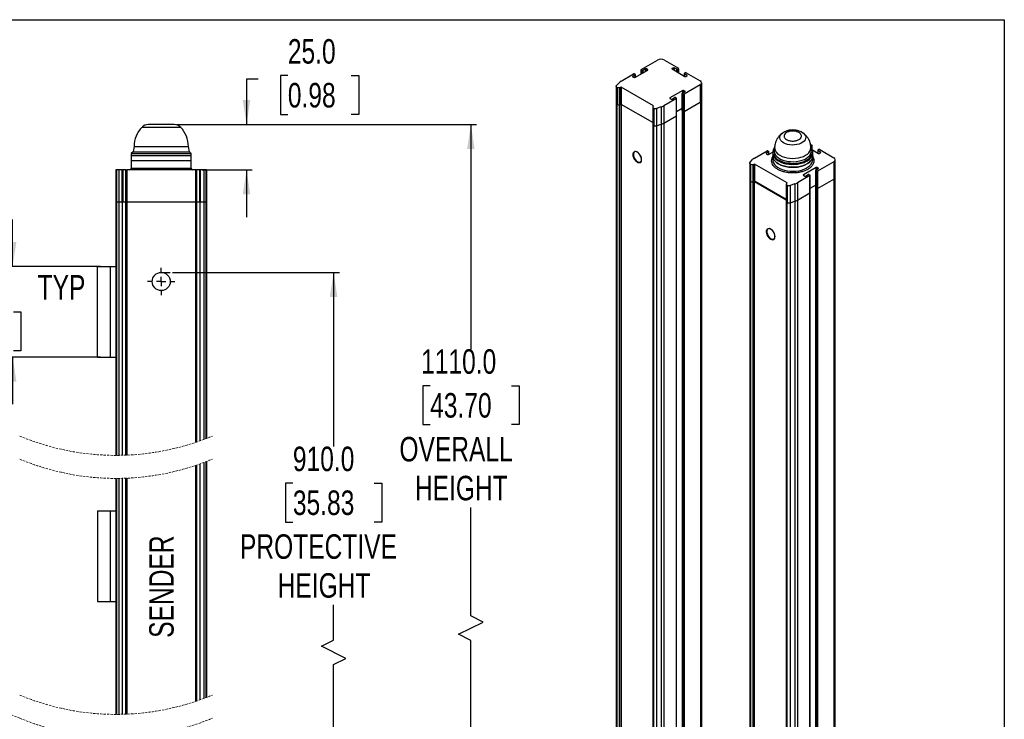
# Model space of a CAD drawing. Header units: millimetres. Extents: x 0 to 1118, y 0 to 864.
# Tile 4 of 4: x 575 to 1118, y 478 to 864. Entities that reach past the tile are written whole.
import ezdxf

# ---------------------------------------------------------------- set-up
doc = ezdxf.new("R2010")
doc.units = ezdxf.units.MM
doc.linetypes.add('CENTERX2', pattern=[20.32, 12.7, -2.54, 2.54, -2.54])
doc.linetypes.add('HIDDEN', pattern=[1.905, 1.27, -0.635])
doc.layers.add('CENTER', color=40, linetype='CENTERX2')
doc.layers.add('DIMENSIONS', color=140, linetype='Continuous', lineweight=25)
doc.layers.add('TEXT', color=140, linetype='Continuous', lineweight=25)
doc.styles.add('SLDTEXTSTYLE0', font='TXT', dxfattribs={"width": 0.75})
doc.dimstyles.new('SLDDIMSTYLE0', dxfattribs={"dimtxt": 13.5, "dimasz": 13.5, "dimexe": 0, "dimexo": 0.0625, "dimgap": 3.375, "dimtad": 0, "dimtih": 1, "dimtoh": 1, "dimdec": 1, "dimrnd": 1e-09, "dimzin": 4, "dimdsep": 46, "dimtxsty": 'SLDTEXTSTYLE0', "dimsah": 1, "dimcen": 0.09, "dimadec": 0, "dimazin": 1, "dimtfac": 1, "dimtdec": 1, "dimtofl": 0, "dimtmove": 0, "dimatfit": 3, "dimfxl": 0, "dimfrac": 2, "dimtolj": 1, "dimtzin": 12, "dimarcsym": 0})
doc.dimstyles.new('SLDDIMSTYLE1', dxfattribs={"dimtxt": 13.5, "dimasz": 13.5, "dimexe": 0, "dimexo": 0.0625, "dimgap": 3.375, "dimtad": 0, "dimtih": 1, "dimtoh": 1, "dimdec": 1, "dimrnd": 1e-09, "dimzin": 4, "dimdsep": 46, "dimtxsty": 'SLDTEXTSTYLE0', "dimsah": 1, "dimcen": 0.09, "dimadec": 0, "dimazin": 1, "dimtfac": 1, "dimtdec": 1, "dimtmove": 0, "dimatfit": 0, "dimfxl": 0, "dimfrac": 2, "dimtolj": 1, "dimtzin": 12, "dimarcsym": 0})

# ---------------------------------------------------------------- blocks, each defined once
blk = doc.blocks.new('SW_BROKEN_VIEW_0')
at = {"color": 0}
for p, q in [((0, 279.18), (5, 279.18)), ((0, 0), (5.51, 0))]:
    blk.add_line(p, q, dxfattribs=at)
blk = doc.blocks.new('_D')
at = {"layer": 'DIMENSIONS'}
for p, q in [((659.19, 724.25), (751.1, 724.25)), ((747.92, 724.25), (747.92, 628.28)), ((725.48, 608.08), (721.37, 608.08)), ((721.37, 608.08), (721.37, 586.65)), ((770.37, 608.08), (774.48, 608.08)), ((774.48, 608.08), (774.48, 586.65)), ((721.37, 586.65), (725.48, 586.65)), ((774.48, 586.65), (770.37, 586.65)), ((747.92, 521.61), (747.92, 541.04)), ((741.17, 518.24), (747.92, 521.61)), ((754.67, 511.49), (741.17, 518.24)), ((747.92, 508.11), (754.67, 511.49)), ((747.92, 445.07), (747.92, 508.11)), ((659.7, 445.07), (751.1, 445.07))]:
    blk.add_line(p, q, dxfattribs=at)
for points in [[(747.92, 724.25), (745.85, 710.75), (750, 710.75)], [(747.92, 445.07), (750, 458.57), (745.85, 458.57)]]:
    blk.add_solid(points, dxfattribs=at)
at = {"layer": 'DIMENSIONS', "char_height": 13.5, "attachment_point": 1, "style": 'SLDTEXTSTYLE0'}
for s, insert in [('910.0', (725.48, 628.22)), ('35.83', (725.48, 604.05)), ('PROTECTIVE', (696.32, 579.88)), ('HEIGHT', (717.08, 558.44))]:
    blk.add_mtext(s, dxfattribs=dict(at, insert=insert))
blk = doc.blocks.new('_D_1')
at = {"layer": 'DIMENSIONS'}
for p, q in [((706.27, 830.75), (699.92, 830.75)), ((699.92, 830.75), (699.92, 805.75)), ((722.71, 832.74), (718.6, 832.74)), ((718.6, 832.74), (718.6, 811.31)), ((757.63, 832.74), (761.74, 832.74)), ((761.74, 832.74), (761.74, 811.31)), ((718.6, 811.31), (722.71, 811.31)), ((761.74, 811.31), (757.63, 811.31)), ((661.33, 805.75), (703.1, 805.75)), ((675.43, 780.75), (703.1, 780.75)), ((699.92, 780.75), (699.92, 754.79))]:
    blk.add_line(p, q, dxfattribs=at)
for points in [[(699.92, 805.75), (702, 819.25), (697.85, 819.25)], [(699.92, 780.75), (697.85, 767.25), (702, 767.25)]]:
    blk.add_solid(points, dxfattribs=at)
at = {"layer": 'DIMENSIONS', "char_height": 13.5, "attachment_point": 1, "style": 'SLDTEXTSTYLE0'}
for s, insert in [('25.0', (722.71, 852.88)), ('0.98', (722.71, 828.71))]:
    blk.add_mtext(s, dxfattribs=dict(at, insert=insert))
blk = doc.blocks.new('_D_3')
at = {"layer": 'DIMENSIONS'}
for p, q in [((661.33, 805.75), (826.76, 805.75)), ((823.59, 805.75), (823.59, 681.97)), ((801.14, 661.77), (797.03, 661.77)), ((797.03, 661.77), (797.03, 640.34)), ((846.03, 661.77), (850.14, 661.77)), ((850.14, 661.77), (850.14, 640.34)), ((797.03, 640.34), (801.14, 640.34)), ((850.14, 640.34), (846.03, 640.34)), ((823.59, 534.89), (823.59, 594.73)), ((830.34, 531.51), (823.59, 534.89)), ((816.84, 524.76), (830.34, 531.51)), ((823.59, 521.39), (816.84, 524.76)), ((823.59, 326.57), (823.59, 521.39)), ((650.19, 326.57), (826.76, 326.57))]:
    blk.add_line(p, q, dxfattribs=at)
for points in [[(823.59, 805.75), (821.51, 792.25), (825.66, 792.25)], [(823.59, 326.57), (825.66, 340.07), (821.51, 340.07)]]:
    blk.add_solid(points, dxfattribs=at)
at = {"layer": 'DIMENSIONS', "char_height": 13.5, "attachment_point": 1, "style": 'SLDTEXTSTYLE0'}
for s, insert in [('1110.0', (796.16, 681.91)), ('43.70', (801.14, 657.74)), ('OVERALL', (784.19, 633.57)), ('HEIGHT', (792.74, 612.13))]:
    blk.add_mtext(s, dxfattribs=dict(at, insert=insert))
blk = doc.blocks.new('_D_10')
at = {"layer": 'DIMENSIONS'}
for p, q in [((571.01, 727.57), (571.01, 753.53)), ((619.46, 727.57), (567.84, 727.57)), ((536.58, 702.46), (532.46, 702.46)), ((532.46, 702.46), (532.46, 681.03)), ((571.49, 702.46), (575.6, 702.46)), ((575.6, 702.46), (575.6, 681.03)), ((532.46, 681.03), (536.58, 681.03)), ((575.6, 681.03), (571.49, 681.03)), ((619.46, 677.57), (567.84, 677.57)), ((571.01, 677.57), (571.01, 651.6))]:
    blk.add_line(p, q, dxfattribs=at)
for points in [[(571.01, 727.57), (573.09, 741.07), (568.94, 741.07)], [(571.01, 677.57), (568.94, 664.07), (573.09, 664.07)]]:
    blk.add_solid(points, dxfattribs=at)
at = {"layer": 'DIMENSIONS', "char_height": 13.5, "attachment_point": 1, "style": 'SLDTEXTSTYLE0'}
for s, insert in [('50.0', (536.58, 722.61)), ('TYP', (584.78, 722.81)), ('1.97', (536.58, 698.43))]:
    blk.add_mtext(s, dxfattribs=dict(at, insert=insert))
blk = doc.blocks.new('SW_CENTERMARKSYMBOL_2')
at = {"layer": 'CENTER', "color": 0}
for p, q in [((0, 5.08), (0, 7.54)), ((-5.08, 0), (-7.54, 0)), ((0, 0), (-2.54, 0)), ((0, 0), (0, 2.54)), ((0, 0), (0, -2.54)), ((0, 0), (2.54, 0)), ((5.08, 0), (7.54, 0)), ((0, -5.08), (0, -7.54))]:
    blk.add_line(p, q, dxfattribs=at)

msp = doc.modelspace()

# ---------------------------------------------------------------- linework, layer by layer
at = {"color": 7, "linetype": 'Continuous'}
for p, q in [((-0.00051, 863.60028), (1117.59949, 863.60028)), ((1117.59949, 863.60028), (1117.59949, 0.00028))]:
    msp.add_line(p, q, dxfattribs=at)
for p, q in [((917.50523, 836.15005), (926.46192, 841.32064)), ((930.23316, 841.32064), (938.01133, 836.8304)), ((917.4076, 836.01398), (917.4076, 833.64447)), ((917.97663, 835.60578), (917.50523, 835.87792)), ((917.50523, 833.70083), (917.50523, 835.87792)), ((919.86225, 836.42219), (918.44804, 835.60578)), ((919.86225, 835.06151), (919.86225, 836.42219)), ((921.04076, 836.01398), (920.33365, 836.42219)), ((920.33365, 836.42219), (920.33365, 835.33364)), ((921.04076, 835.74185), (921.04076, 836.01398)), ((935.1829, 837.10253), (934.4758, 836.69433)), ((934.4758, 836.69433), (934.4758, 836.42219)), ((934.4758, 836.42219), (941.54686, 832.34015)), ((935.1829, 836.01399), (935.1829, 837.10253)), ((937.06852, 836.28612), (935.65431, 837.10253)), ((935.65431, 837.10253), (935.65431, 835.74185)), ((937.06852, 834.92544), (937.06852, 836.28612)), ((938.01133, 836.55826), (937.53993, 836.28612)), ((937.53993, 834.65331), (937.53993, 836.28612)), ((938.01133, 836.55826), (938.01133, 834.38117)), ((938.10896, 834.32481), (938.10896, 836.69433)), ((906.38034, 829.72779), (913.26259, 833.70083)), ((914.20539, 833.15656), (912.79118, 832.34015)), ((912.79118, 832.34015), (912.79118, 832.06801)), ((912.79118, 832.06801), (913.49829, 831.65981)), ((913.73399, 833.70083), (914.20539, 833.42869)), ((913.96969, 831.65981), (921.04076, 835.74185)), ((914.20539, 831.79588), (914.20539, 833.15656)), ((914.30303, 831.85224), (914.30303, 833.29262)), ((917.97663, 835.60578), (917.97663, 833.97296)), ((918.44804, 835.60578), (918.44804, 834.2451)), ((941.21353, 833.97297), (941.21353, 832.53258)), ((941.78257, 834.38117), (941.31116, 834.10904)), ((942.72538, 833.02049), (941.31116, 833.8369)), ((941.31116, 833.8369), (941.31116, 832.47622)), ((942.01827, 832.34015), (942.72538, 832.74836)), ((942.25397, 834.38117), (950.03215, 829.89093)), ((942.72538, 832.74836), (942.72538, 833.02049)), ((903.68373, 827.03115), (903.68373, 817.50484)), ((903.85152, 827.40496), (905.26667, 828.87547)), ((904.07425, 826.48688), (904.19508, 826.41713)), ((904.07425, 816.96057), (904.07425, 826.48688)), ((904.19508, 826.41713), (904.19508, 816.89082)), ((905.55952, 826.23118), (906.11733, 826.33852)), ((905.55952, 816.70488), (905.55952, 826.23118)), ((906.11733, 816.81221), (906.11733, 826.33852)), ((906.24762, 826.38501), (906.35698, 826.44814)), ((906.24762, 826.38501), (906.24762, 816.8587)), ((924.26943, 816.1075), (906.35698, 826.44814)), ((906.35698, 826.44814), (906.35698, 816.92183)), ((950.03215, 827.71384), (941.07545, 822.54325)), ((950.03215, 827.71384), (950.03215, 818.18753)), ((950.81319, 819.27607), (950.81319, 828.80238)), ((936.83281, 820.09403), (929.95056, 816.12099)), ((940.36835, 824.58427), (933.29728, 820.50223)), ((933.29728, 820.50223), (933.29728, 820.23009)), ((933.29728, 820.23009), (934.00438, 819.82189)), ((934.47579, 819.82189), (935.89, 820.6383)), ((936.36141, 820.6383), (936.83281, 820.36616)), ((936.83281, 810.56772), (936.83281, 820.09403)), ((936.93044, 810.70378), (936.93044, 820.23009)), ((940.03501, 822.95145), (940.03501, 813.42514)), ((940.13264, 823.08752), (941.54686, 823.90393)), ((940.60405, 822.54325), (940.13264, 822.81539)), ((940.13264, 813.28908), (940.13264, 822.81539)), ((940.36835, 823.22359), (940.36835, 824.58427)), ((940.60405, 822.54325), (940.60405, 813.01694)), ((941.54686, 824.17607), (940.83975, 824.58427)), ((940.83975, 824.58427), (940.83975, 823.49573)), ((941.07545, 822.54325), (941.07545, 813.01694)), ((941.54686, 823.90393), (941.54686, 824.17607)), ((903.71742, 817.33291), (903.71742, 252.2214)), ((904.07425, 816.96057), (904.19508, 816.89082)), ((904.10794, 816.94112), (904.10794, 441.38678)), ((905.55952, 816.70488), (906.11733, 816.81221)), ((905.59321, 441.13108), (905.59321, 816.71136)), ((906.15102, 816.81989), (906.15102, 251.52877)), ((906.24762, 816.8587), (906.35698, 816.92183)), ((906.34353, 816.91406), (906.34353, 441.32082)), ((923.82519, 806.83765), (906.35698, 816.92183)), ((923.82519, 815.40374), (923.82519, 805.87743)), ((924.07954, 815.96916), (923.89361, 815.64714)), ((924.26943, 816.1075), (924.16007, 816.04437)), ((924.21571, 814.85947), (924.33654, 814.78971)), ((924.21571, 805.33316), (924.21571, 814.85947)), ((924.33654, 814.78971), (924.33654, 805.2634)), ((928.47414, 815.47808), (925.92687, 814.66113)), ((925.92687, 814.66113), (925.92687, 805.13482)), ((928.47414, 815.47808), (928.47414, 805.95177)), ((929.95056, 816.12099), (929.95056, 806.59468)), ((936.93044, 813.0733), (940.03501, 814.86553)), ((941.07545, 813.01694), (950.03215, 818.18753)), ((950.06583, 818.20733), (950.06583, 252.90409)), ((950.84688, 253.99263), (950.84688, 819.31105)), ((929.95056, 806.59468), (936.83281, 810.56772)), ((936.8665, 245.28427), (936.8665, 810.59045)), ((936.96413, 245.42034), (936.96413, 810.73876)), ((940.0687, 813.34084), (940.0687, 248.1417)), ((940.13264, 813.28908), (940.60405, 813.01694)), ((940.16633, 248.00563), (940.16633, 813.26963)), ((940.63774, 812.99994), (940.63774, 247.7335)), ((941.10914, 813.03639), (941.10914, 247.7335)), ((663.63462, 804.25019), (642.21033, 804.25019)), ((660.06391, 805.7502), (645.78105, 805.7502)), ((923.85887, 805.7055), (923.85887, 240.59399)), ((924.21571, 805.33316), (924.33654, 805.2634)), ((924.2494, 805.31371), (924.2494, 429.75936)), ((925.92687, 805.13482), (928.47414, 805.95177)), ((925.96056, 805.14563), (925.96056, 429.56103)), ((928.50783, 805.96265), (928.50783, 240.66833)), ((929.98425, 806.61413), (929.98425, 241.31124)), ((637.92248, 793.75017), (637.42248, 790.75015)), ((637.92248, 793.75017), (652.92247, 793.75017)), ((652.92247, 793.75017), (667.92247, 793.75017)), ((668.42247, 790.75015), (667.92247, 793.75017)), ((991.02362, 793.40754), (990.72934, 791.97584)), ((990.99609, 793.58668), (990.99609, 793.38085)), ((1010.78399, 794.87406), (1011.59983, 794.40309)), ((1011.25203, 791.97584), (1010.98229, 793.28816)), ((1011.59983, 794.13095), (1011.12842, 793.85882)), ((1011.12842, 793.19315), (1011.12842, 793.85882)), ((1011.59983, 794.13095), (1011.59983, 792.4063)), ((1011.69746, 792.18501), (1011.69746, 794.26702)), ((637.42248, 790.75015), (636.42248, 789.75017)), ((636.42248, 789.75017), (636.42248, 788.75018)), ((636.42248, 789.75017), (669.42248, 789.75017)), ((636.42248, 788.75018), (636.42248, 785.75016)), ((636.42248, 788.75018), (669.42248, 788.75018)), ((636.42248, 788.75018), (652.92247, 788.75018)), ((637.42248, 790.75015), (668.42247, 790.75015)), ((652.92247, 788.75018), (669.42248, 788.75018)), ((669.42248, 789.75017), (668.42247, 790.75015)), ((669.42248, 788.75018), (669.42248, 789.75017)), ((669.42248, 785.75016), (669.42248, 788.75018)), ((979.96884, 787.30048), (986.85108, 791.27352)), ((987.79389, 790.72925), (986.37968, 789.91284)), ((986.37968, 789.91284), (986.37968, 789.6407)), ((986.37968, 789.6407), (987.08679, 789.2325)), ((987.32249, 791.27352), (987.79389, 791.00138)), ((987.55819, 789.2325), (989.99068, 790.63675)), ((987.79389, 789.36857), (987.79389, 790.72925)), ((987.89152, 789.42493), (987.89152, 790.86532)), ((989.99068, 790.72858), (989.99068, 790.18422)), ((989.99068, 790.18422), (989.99068, 788.55114)), ((989.99068, 788.55114), (989.99068, 786.3737)), ((1011.826, 791.8233), (1015.13536, 789.91284)), ((1011.99068, 790.18422), (1011.99068, 790.72858)), ((1011.99068, 788.55114), (1011.99068, 790.18422)), ((1011.99068, 786.3737), (1011.99068, 788.55114)), ((1014.80203, 791.54566), (1014.80203, 790.10527)), ((1015.37106, 791.95386), (1014.89966, 791.68173)), ((1016.31387, 790.59318), (1014.89966, 791.40959)), ((1014.89966, 791.40959), (1014.89966, 790.04891)), ((1015.60677, 789.91284), (1016.31387, 790.32105)), ((1015.84247, 791.95386), (1023.62064, 787.46362)), ((1016.31387, 790.32105), (1016.31387, 790.59318)), ((636.42248, 785.75016), (636.42248, 781.75015)), ((652.92247, 785.75016), (636.42248, 785.75016)), ((636.42248, 781.75015), (669.42248, 781.75015)), ((669.42248, 785.75016), (652.92247, 785.75016)), ((669.42248, 781.75015), (669.42248, 785.75016)), ((977.27223, 784.60385), (977.27223, 775.07754)), ((977.44002, 784.97765), (978.85517, 786.44816)), ((977.66275, 784.05957), (977.78358, 783.98982)), ((977.66275, 774.53326), (977.66275, 784.05957)), ((977.78358, 783.98982), (977.78358, 774.46351)), ((979.14802, 783.80388), (979.70583, 783.91121)), ((979.14802, 774.27757), (979.14802, 783.80388)), ((979.70583, 774.3849), (979.70583, 783.91121)), ((979.83612, 783.9577), (979.94548, 784.02083)), ((979.83612, 783.9577), (979.83612, 774.43139)), ((997.85792, 773.6802), (979.94548, 784.02083)), ((979.94548, 784.02083), (979.94548, 774.49452)), ((1013.95684, 782.15696), (1006.88578, 778.07492)), ((1013.95684, 780.79628), (1013.95684, 782.15696)), ((1015.13535, 781.74876), (1014.42825, 782.15696)), ((1014.42825, 782.15696), (1014.42825, 781.06842)), ((1023.62064, 785.28653), (1014.66395, 780.11594)), ((1015.13535, 781.47662), (1015.13535, 781.74876)), ((1023.62064, 785.28653), (1023.62064, 775.76022)), ((1024.40169, 776.84877), (1024.40169, 786.37508)), ((627.92248, 780.75016), (627.92248, 763.25018)), ((628.30724, 780.75016), (627.92248, 780.75016)), ((628.30724, 780.75016), (628.30724, 763.25018)), ((629.50803, 780.75016), (628.30724, 780.75016)), ((629.50803, 780.75016), (629.50803, 763.25018)), ((631.43108, 780.75016), (629.50803, 780.75016)), ((631.43108, 763.25018), (631.43108, 780.75016)), ((631.43108, 780.75016), (631.68739, 780.75016)), ((631.68739, 780.75016), (631.68739, 763.25018)), ((633.47624, 780.75016), (631.68739, 780.75016)), ((633.47624, 763.25018), (633.47624, 780.75016)), ((633.47624, 780.75016), (633.87067, 780.75016)), ((633.87067, 763.25018), (633.87067, 780.75016)), ((633.92345, 780.75016), (633.87067, 780.75016)), ((633.92345, 780.75016), (633.92345, 763.25018)), ((671.9215, 780.75016), (633.92345, 780.75016)), ((671.9215, 763.25018), (671.9215, 780.75016)), ((671.97429, 780.75016), (671.9215, 780.75016)), ((671.97429, 780.75016), (671.97429, 763.25018)), ((671.97429, 780.75016), (672.36871, 780.75016)), ((672.36871, 780.75016), (672.36871, 763.25018)), ((674.15757, 780.75016), (672.36871, 780.75016)), ((674.15757, 763.25018), (674.15757, 780.75016)), ((674.15757, 780.75016), (674.41387, 780.75016)), ((674.41387, 780.75016), (674.41387, 763.25018)), ((676.33692, 780.75016), (674.41387, 780.75016)), ((676.33692, 780.75016), (676.33692, 763.25018)), ((677.53772, 780.75016), (676.33692, 780.75016)), ((677.53772, 780.75016), (677.53772, 763.25018)), ((677.92248, 780.75016), (677.53772, 780.75016)), ((677.92248, 780.75016), (677.92248, 763.25018)), ((1010.42131, 777.66672), (1003.53906, 773.69368)), ((1006.88578, 778.07492), (1006.88578, 777.80279)), ((1006.88578, 777.80279), (1007.59288, 777.39458)), ((1008.06429, 777.39458), (1009.4785, 778.21099)), ((1009.9499, 778.21099), (1010.42131, 777.93885)), ((1010.42131, 768.14041), (1010.42131, 777.66672)), ((1010.51894, 768.27648), (1010.51894, 777.80279)), ((1013.62351, 780.52415), (1013.62351, 770.99784)), ((1013.72114, 780.66021), (1015.13535, 781.47662)), ((1014.19255, 780.11594), (1013.72114, 780.38808)), ((1013.72114, 770.86177), (1013.72114, 780.38808)), ((1014.19255, 780.11594), (1014.19255, 770.58963)), ((1014.66395, 780.11594), (1014.66395, 770.58963)), ((1024.40169, 211.53034), (1024.40169, 776.84877)), ((977.27223, 775.07754), (977.27223, 209.75911)), ((977.66275, 774.53326), (977.66275, 398.92449)), ((977.66275, 774.53326), (977.78358, 774.46351)), ((979.70583, 774.3849), (979.14802, 774.27757)), ((979.14802, 398.66879), (979.14802, 774.27757)), ((979.70583, 774.3849), (979.70583, 209.06648)), ((979.83612, 774.43139), (979.94548, 774.49452)), ((979.94548, 774.49452), (979.89834, 774.46731)), ((979.89834, 398.85854), (979.89834, 774.46731)), ((979.89834, 774.46731), (997.41368, 764.35591)), ((997.41368, 764.41034), (979.94548, 774.49452)), ((997.41368, 772.97643), (997.41368, 763.45012)), ((997.66804, 773.54185), (997.48211, 773.21983)), ((997.85792, 773.6802), (997.74857, 773.61706)), ((997.80421, 772.43216), (997.92503, 772.36241)), ((997.80421, 762.90585), (997.80421, 772.43216)), ((997.92503, 772.36241), (997.92503, 762.8361)), ((1002.06264, 773.05077), (999.51537, 772.23382)), ((999.51537, 772.23382), (999.51537, 762.70751)), ((1002.06264, 773.05077), (1002.06264, 763.52446)), ((1003.53906, 773.69368), (1003.53906, 764.16737)), ((1010.51894, 770.64599), (1013.62351, 772.43822)), ((1013.62351, 770.99784), (1013.62351, 205.67941)), ((1014.19255, 770.58963), (1013.72114, 770.86177)), ((1013.72114, 205.54335), (1013.72114, 770.86177)), ((1014.66395, 770.58963), (1023.62064, 775.76022)), ((1023.62064, 775.76022), (1023.62064, 210.4418)), ((1003.53906, 764.16737), (1010.42131, 768.14041)), ((1010.42131, 202.82199), (1010.42131, 768.14041)), ((1010.51894, 202.95805), (1010.51894, 768.27648)), ((1014.19255, 770.58963), (1014.19255, 205.27121)), ((1014.66395, 770.58963), (1014.66395, 205.27121)), ((627.92248, 763.25018), (627.92248, 623.40931)), ((627.92248, 763.25018), (628.30724, 763.25018)), ((628.30724, 763.25018), (628.30724, 623.40961)), ((628.30724, 763.25018), (629.50803, 763.25018)), ((629.50803, 763.25018), (629.50803, 623.4175)), ((629.50803, 763.25018), (631.43108, 763.25018)), ((631.43108, 763.25018), (631.43108, 623.45187)), ((631.43108, 763.25018), (633.47624, 763.25018)), ((633.47624, 623.51788), (633.47624, 763.25018)), ((633.87067, 763.25018), (633.47624, 763.25018)), ((633.87067, 763.25018), (633.87067, 623.53409)), ((633.87067, 763.25018), (633.92345, 763.25018)), ((633.92345, 623.53636), (633.92345, 763.25018)), ((633.92345, 763.25018), (671.9215, 763.25018)), ((671.9215, 763.25018), (671.9215, 630.5821)), ((671.97429, 763.25018), (671.9215, 763.25018)), ((671.97429, 630.59983), (671.97429, 763.25018)), ((672.36871, 763.25018), (671.97429, 763.25018)), ((672.36871, 763.25018), (672.36871, 630.73302)), ((672.36871, 763.25018), (674.15757, 763.25018)), ((674.15757, 763.25018), (674.15757, 631.35386)), ((674.15757, 763.25018), (676.33692, 763.25018)), ((676.33692, 763.25018), (676.33692, 632.14768)), ((676.33692, 763.25018), (677.53772, 763.25018)), ((677.53772, 763.25018), (677.53772, 632.60291)), ((677.53772, 763.25018), (677.92248, 763.25018)), ((677.92248, 763.25018), (677.92248, 632.75147)), ((997.41368, 763.45012), (997.41368, 198.1317)), ((997.80421, 762.90585), (997.80421, 387.29707)), ((997.80421, 762.90585), (997.92503, 762.8361)), ((999.51537, 762.70751), (1002.06264, 763.52446)), ((999.51537, 762.70751), (999.51537, 387.09874)), ((1002.06264, 763.52446), (1002.06264, 198.20604)), ((1003.53906, 764.16737), (1003.53906, 198.84895)), ((617.73325, 677.56564), (617.73325, 727.56562)), ((617.73325, 727.56562), (624.73326, 727.56562)), ((624.73326, 727.56562), (624.73326, 677.56564)), ((624.73326, 727.56562), (627.92248, 727.56562)), ((617.73325, 677.56564), (624.73326, 677.56564)), ((624.73326, 677.56564), (627.92248, 677.56564)), ((676.33692, 619.44768), (676.33692, 489.34948)), ((677.53772, 619.9029), (677.53772, 489.8047)), ((677.92248, 620.05148), (677.92248, 489.95328)), ((671.9215, 617.88209), (671.9215, 487.78389)), ((671.97429, 487.80162), (671.97429, 617.89982)), ((672.36871, 618.03302), (672.36871, 487.93482)), ((674.15757, 618.65386), (674.15757, 488.55566)), ((627.92248, 610.7093), (627.92248, 480.6111)), ((628.30724, 610.70961), (628.30724, 480.61141)), ((629.50803, 610.71749), (629.50803, 480.61929)), ((631.43108, 610.75188), (631.43108, 480.65368)), ((633.47624, 480.71967), (633.47624, 610.81787)), ((633.87067, 610.83409), (633.87067, 480.73589)), ((633.92345, 480.73815), (633.92345, 610.83635)), ((617.73325, 592.78292), (617.73325, 542.78292)), ((617.73325, 592.78292), (624.73326, 592.78292)), ((624.73326, 592.78292), (624.73326, 542.78292)), ((624.73326, 592.78292), (627.92248, 592.78292)), ((617.73325, 542.78292), (624.73326, 542.78292)), ((624.73326, 542.78292), (627.92248, 542.78292))]:
    msp.add_line(p, q)
at = {"flags": 128}
for points in [[(904.07425, 826.48688), (903.93487, 826.58152), (903.82367, 826.68787), (903.74356, 826.80316), (903.69662, 826.92439), (903.68406, 827.0484), (903.70623, 827.17196), (903.76254, 827.29186), (903.85152, 827.40496)], [(1005.77219, 801.684), (1006.04044, 801.53697), (1006.88235, 800.95167), (1007.52362, 800.28704), (1007.94242, 799.56569), (1008.12449, 798.81221), (1008.06363, 798.05224), (1007.76191, 797.31166), (1007.2296, 796.6157), (1006.48483, 795.98806), (1005.55296, 795.45011), (1004.46574, 795.02016), (1003.26017, 794.71287), (1001.97732, 794.53868), (1000.66087, 794.50355), (999.35565, 794.60866), (998.10611, 794.85043), (996.9548, 795.22063), (995.94093, 795.70665), (995.09902, 796.29194), (994.45775, 796.95658), (994.03895, 797.67792), (993.85688, 798.43141), (993.91774, 799.19138), (994.21946, 799.93195), (994.75177, 800.62791), (995.49654, 801.25556), (995.98698, 801.56331)], [(991.06694, 793.46807), (990.51672, 792.66881), (990.13898, 791.76776), (989.99252, 790.84456), (990.08047, 789.91889), (990.40095, 789.01047), (990.94714, 788.13867), (991.70739, 787.32208), (992.66549, 786.57808), (993.80103, 785.92255), (995.08981, 785.36945), (996.50435, 784.93057), (998.01451, 784.61526), (999.5881, 784.43025), (1001.19159, 784.37947), (1002.79079, 784.46402), (1004.35163, 784.68209), (1005.84084, 785.02902), (1007.22667, 785.49743), (1008.4796, 786.07734), (1009.57291, 786.75638), (1010.4833, 787.52007), (1011.19138, 788.35216), (1011.68205, 789.23489), (1011.94484, 790.14946), (1011.97418, 791.07636), (1011.76941, 791.99586), (1011.33492, 792.88835), (1011.06481, 793.2786)], [(993.91962, 788.82398), (995.11283, 788.23567), (996.45078, 787.76235), (997.90051, 787.41569), (999.42634, 787.20422), (1000.99068, 787.13315), (1002.55503, 787.20422), (1004.08085, 787.41569), (1005.53059, 787.76235), (1006.86854, 788.23567), (1008.06175, 788.82398), (1009.08085, 789.51281), (1009.90075, 790.28519), (1010.50125, 791.12211), (1010.86757, 792.00295), (1010.99068, 792.90602), (1010.99068, 792.90684)], [(915.29975, 785.08561), (915.93567, 784.81944), (916.52442, 784.77487), (917.02235, 784.95521), (917.39252, 785.34708), (917.60747, 785.92143), (917.65128, 786.63565), (917.52068, 787.43678), (917.22537, 788.26539), (916.78724, 789.06004), (916.23879, 789.76179), (915.6207, 790.31859), (914.9788, 790.68915), (914.36071, 790.84598), (913.81226, 790.77746), (913.37413, 790.48866), (913.07882, 790.00101), (912.94822, 789.35067), (912.99203, 788.58587), (913.20699, 787.76334), (913.57715, 786.94407), (914.07508, 786.18884), (914.66383, 785.55365), (915.29975, 785.08561)], [(917.01342, 784.9478), (916.83438, 784.86459), (916.28593, 784.79606), (915.66784, 784.9529), (915.02594, 785.32346), (914.40785, 785.88026), (913.8594, 786.582), (913.42127, 787.37665), (913.12596, 788.20527), (912.99536, 789.00639), (913.03917, 789.72062), (913.25413, 790.29496), (913.62429, 790.68684), (913.68036, 790.72146)], [(917.70391, 786.47395), (917.61651, 787.25874), (917.36078, 788.08624), (916.95568, 788.89508), (916.43128, 789.62528), (915.82644, 790.22266), (915.18604, 790.64294), (914.55757, 790.85494), (913.98764, 790.84294), (913.51852, 790.60782), (913.185, 790.16703), (913.01182, 789.55325), (913.01182, 788.81202), (913.185, 787.99829), (913.51852, 787.17243), (913.98764, 786.39567), (914.55757, 785.72564), (915.18604, 785.21203), (915.82644, 784.89292), (916.43128, 784.79198), (916.95568, 784.9167), (917.36078, 785.25783), (917.61651, 785.79007), (917.70391, 786.47395)], [(913.7773, 790.77126), (913.60984, 790.62473), (913.31452, 790.13707), (913.18393, 789.48673), (913.22773, 788.72194), (913.44269, 787.8994), (913.81286, 787.08014), (914.31078, 786.32491), (914.89954, 785.68972), (915.53545, 785.22168)], [(989.99068, 790.18422), (990.08047, 789.37453), (990.40095, 788.46611), (990.94714, 787.59431), (991.70739, 786.77772), (992.66549, 786.03372), (993.80103, 785.37819), (995.08981, 784.82509), (996.50435, 784.3862), (998.01451, 784.0709), (999.5881, 783.88589), (1001.19159, 783.83511), (1002.79079, 783.91966), (1004.35163, 784.13773), (1005.84084, 784.48466), (1007.22667, 784.95307), (1008.4796, 785.53298), (1009.57291, 786.21202), (1010.4833, 786.97571), (1011.19138, 787.8078), (1011.68205, 788.69053), (1011.94484, 789.60509), (1011.99068, 790.18422)], [(989.99068, 790.18422), (990.00719, 789.83644), (990.21196, 788.91694), (990.64645, 788.02445), (991.30142, 787.17799), (992.16289, 786.39561), (993.21251, 785.69398)], [(993.21251, 784.06089), (992.16289, 784.76253), (991.30142, 785.54491), (990.64645, 786.39137), (990.21196, 787.28386), (990.00719, 788.20335), (989.99068, 788.55114)], [(989.99068, 788.55114), (990.00719, 788.20335), (990.21196, 787.28386), (990.64645, 786.39137), (991.30142, 785.54491), (992.16289, 784.76253), (993.21251, 784.06089)], [(990.72934, 791.97584), (990.67441, 791.61557), (990.70471, 790.70246), (990.97611, 789.80272), (991.48224, 788.93744), (992.21124, 788.1269), (993.14603, 787.3901), (994.26468, 786.74432), (995.54099, 786.20468), (996.94503, 785.78383), (998.4439, 785.49165), (1000.00247, 785.33498), (1001.5842, 785.31748), (1003.15201, 785.43958), (1004.66917, 785.69841), (1006.1001, 786.08789), (1007.41128, 786.59892), (1008.57196, 787.21949), (1009.55495, 787.93508), (1010.33719, 788.7289), (1010.90036, 789.58235), (1011.23126, 790.47543), (1011.32212, 791.38721), (1011.25203, 791.97584)], [(993.21251, 785.69398), (994.42791, 785.08804), (995.78319, 784.59072), (997.24945, 784.21262), (998.79545, 783.96179), (1000.38824, 783.84359), (1001.99387, 783.86052), (1003.57812, 784.01223), (1005.10722, 784.29548), (1006.54858, 784.70425), (1007.87149, 785.22981), (1009.04774, 785.86096), (1010.05228, 786.58426), (1010.86368, 787.38429), (1011.46465, 788.24399), (1011.84239, 789.14504), (1011.98885, 790.06824), (1011.99068, 790.18422)], [(1011.99068, 788.55114), (1011.98885, 788.43516), (1011.84239, 787.51196), (1011.46465, 786.6109), (1010.86368, 785.7512), (1010.05228, 784.95118), (1009.04774, 784.22788), (1007.87149, 783.59673), (1006.54858, 783.07117), (1005.10722, 782.6624), (1003.57812, 782.37915), (1001.99387, 782.22744), (1000.38824, 782.2105), (998.79545, 782.32871), (997.24945, 782.57954), (995.78319, 782.95764), (994.42791, 783.45496), (993.21251, 784.06089)], [(993.21251, 784.06089), (994.42791, 783.45496), (995.78319, 782.95764), (997.24945, 782.57954), (998.79545, 782.32871), (1000.38824, 782.2105), (1001.99387, 782.22744), (1003.57812, 782.37915), (1005.10722, 782.6624), (1006.54858, 783.07117), (1007.87149, 783.59673), (1009.04774, 784.22788), (1010.05228, 784.95118), (1010.86368, 785.7512), (1011.46465, 786.6109), (1011.84239, 787.51196), (1011.98885, 788.43516), (1011.99068, 788.55114)], [(977.66275, 784.05957), (977.52337, 784.15421), (977.41217, 784.26056), (977.33206, 784.37585), (977.28511, 784.49708), (977.27256, 784.62109), (977.29473, 784.74466), (977.35103, 784.86455), (977.44002, 784.97765)], [(989.99068, 786.3737), (990.08047, 785.564), (990.40095, 784.65559), (990.94714, 783.78379), (991.70739, 782.96719), (992.66549, 782.2232), (993.80103, 781.56766), (995.08981, 781.01456), (996.50435, 780.57568), (998.01451, 780.26038), (999.5881, 780.07536), (1001.19159, 780.02459), (1002.79079, 780.10914), (1004.35163, 780.3272), (1005.84084, 780.67414), (1007.22667, 781.14255), (1008.4796, 781.72245), (1009.57291, 782.40149), (1010.4833, 783.16519), (1011.19138, 783.99727), (1011.68205, 784.88), (1011.94484, 785.79457), (1011.99068, 786.3737)], [(988.85456, 742.62332), (989.49048, 742.35715), (990.07923, 742.31258), (990.57716, 742.49292), (990.94733, 742.88479), (991.16228, 743.45914), (991.20609, 744.17336), (991.07549, 744.97449), (990.78018, 745.8031), (990.34205, 746.59775), (989.7936, 747.2995), (989.17551, 747.8563), (988.53361, 748.22686), (987.91552, 748.38369), (987.36707, 748.31517), (986.92894, 748.02637), (986.63363, 747.53872), (986.50303, 746.88838), (986.54684, 746.12358), (986.7618, 745.30105), (987.13196, 744.48179), (987.62989, 743.72655), (988.21864, 743.09136), (988.85456, 742.62332)], [(990.56823, 742.48551), (990.38919, 742.4023), (989.84074, 742.33378), (989.22265, 742.49061), (988.58075, 742.86117), (987.96266, 743.41797), (987.41421, 744.11972), (986.97608, 744.91437), (986.68077, 745.74298), (986.55017, 746.54411), (986.59398, 747.25833), (986.80894, 747.83267), (987.1791, 748.22455), (987.23517, 748.25917)], [(991.25872, 744.01166), (991.17132, 744.79645), (990.91559, 745.62395), (990.51049, 746.4328), (989.98608, 747.16299), (989.38125, 747.76038), (988.74085, 748.18065), (988.11238, 748.39265), (987.54245, 748.38065), (987.07333, 748.14553), (986.73981, 747.70474), (986.56663, 747.09097), (986.56663, 746.34973), (986.73981, 745.536), (987.07333, 744.71014), (987.54245, 743.93339), (988.11238, 743.26336), (988.74085, 742.74974), (989.38125, 742.43063), (989.98608, 742.32969), (990.51049, 742.45441), (990.91559, 742.79554), (991.17132, 743.32778), (991.25872, 744.01166)], [(987.33211, 748.30897), (987.16465, 748.16244), (986.86933, 747.67479), (986.73873, 747.02445), (986.78254, 746.25965), (986.9975, 745.43712), (987.36767, 744.61785), (987.86559, 743.86262), (988.45435, 743.22743), (989.09026, 742.75939)]]:
    msp.add_lwpolyline(points, dxfattribs=at)
msp.add_circle((652.92247, 719.25017), 5)
for centre, radius, start, end in [((928.34754, 837.68141), 4.09873, 62.6096722, 117.3903278), ((917.55687, 836.01398), 0.14554, 110.7834208, 249.2165792), ((920.09795, 835.96728), 0.51234, 62.6096722, 117.3903278), ((920.98912, 835.87792), 0.14554, 290.7834208, 69.2165792), ((934.52744, 836.55826), 0.14554, 110.7834208, 249.2165792), ((935.41861, 836.64763), 0.51234, 62.6096722, 117.3903278), ((937.30422, 836.74103), 0.51234, 242.6096722, 297.3903278), ((937.95969, 836.69433), 0.14554, 290.7834208, 69.2165792), ((912.84282, 832.20408), 0.14554, 110.7834208, 249.2165792), ((913.49829, 833.24592), 0.51234, 62.6096722, 117.3903278), ((913.73399, 832.11471), 0.51234, 242.6096722, 297.3903278), ((914.15375, 833.29262), 0.14554, 290.7834208, 69.2165792), ((918.21233, 836.06068), 0.51234, 242.6096722, 297.3903278), ((941.3628, 833.97297), 0.14554, 110.7834208, 249.2165792), ((941.78257, 832.79506), 0.51234, 242.6096722, 297.3903278), ((942.01827, 833.92627), 0.51234, 62.6096722, 117.3903278), ((942.67373, 832.88442), 0.14554, 290.7834208, 69.2165792), ((905.14004, 828.2521), 2.064, 242.7527525, 281.7264211), ((908.85058, 825.34636), 5.02982, 119.4142217, 135.4414353), ((906.04277, 826.75334), 0.42147, 280.1897472, 299.0813683), ((949.61901, 828.80238), 1.16431, 290.7834208, 69.2165792), ((933.34892, 820.36616), 0.14554, 110.7834208, 249.2165792), ((934.24009, 820.27679), 0.51234, 242.6096722, 297.3903278), ((936.1257, 820.18339), 0.51234, 62.6096722, 117.3903278), ((936.78117, 820.23009), 0.14554, 290.7834208, 69.2165792), ((940.18429, 822.95145), 0.14554, 110.7834208, 249.2165792), ((940.60405, 824.12937), 0.51234, 62.6096722, 117.3903278), ((940.83975, 822.99815), 0.51234, 242.6096722, 297.3903278), ((941.49521, 824.04), 0.14554, 290.7834208, 69.2165792), ((949.80743, 819.31796), 1.03331, 311.6276057, 13.2602156), ((904.35781, 817.57627), 0.67786, 186.048461, 245.2716799), ((905.14004, 818.72579), 2.064, 242.7527525, 281.7264211), ((906.04277, 817.22703), 0.42147, 280.1897472, 299.0813683), ((924.41341, 815.40001), 0.57556, 154.5718054, 249.9100568), ((924.26169, 815.85487), 0.21503, 118.2018278, 147.8934727), ((925.28736, 816.65064), 2.08976, 242.935598, 287.8195551), ((926.19486, 822.72915), 7.60086, 287.4498722, 299.6114598), ((949.47864, 819.40916), 1.34117, 294.3746583, 354.3052007), ((936.76362, 810.72042), 0.16765, 294.3746583, 354.3052007), ((936.82742, 810.73797), 0.13361, 304.8141724, 39.5556354), ((940.20183, 813.44178), 0.16765, 185.6947993, 245.6253417), ((940.83975, 813.47184), 0.51234, 242.6096722, 297.3903278), ((652.92242, 793.75022), 14.99994, 135.572919, 180.0001628), ((645.78106, 800.75019), 5.00001, 90.000165, 135.5731299), ((660.06389, 800.75019), 5.00001, 44.4268701, 89.999835), ((652.92253, 793.75022), 14.99994, 359.9998372, 44.427081), ((924.48982, 805.94207), 0.66777, 185.5554435, 245.7646975), ((925.28736, 807.12433), 2.08976, 242.935598, 287.8195551), ((926.19486, 813.20284), 7.60086, 287.4498722, 299.6114598), ((996.06688, 793.45659), 5.10606, 186.1992684, 245.1317361), ((1010.90657, 794.27252), 0.46944, 272.921701, 298.2027986), ((1011.54819, 794.26702), 0.14554, 290.7834208, 69.2165792), ((982.43908, 782.91905), 5.02982, 119.4142217, 135.4414353), ((986.43132, 789.77677), 0.14554, 110.7834208, 249.2165792), ((987.08679, 790.81862), 0.51234, 62.6096722, 117.3903278), ((987.32249, 789.6874), 0.51234, 242.6096722, 297.3903278), ((987.74225, 790.86532), 0.14554, 290.7834208, 69.2165792), ((1014.9513, 791.54566), 0.14554, 110.7834208, 249.2165792), ((1015.37106, 790.36775), 0.51234, 242.6096722, 297.3903278), ((1015.60677, 791.49896), 0.51234, 62.6096722, 117.3903278), ((1016.26223, 790.45712), 0.14554, 290.7834208, 69.2165792), ((1023.20751, 786.37508), 1.16431, 290.7834208, 69.2165792), ((635.42248, 781.75016), 1, 269.9999387, 359.9992075), ((670.42248, 781.75016), 1, 180.0007925, 270.0000613), ((916.52491, 786.60957), 1.70449, 234.5141508, 289.8980817), ((978.72854, 785.8248), 2.064, 242.7527525, 281.7264211), ((979.63127, 784.32603), 0.42147, 280.1897472, 299.0813683), ((1014.19255, 781.70206), 0.51234, 62.6096722, 117.3903278), ((1015.08371, 781.61269), 0.14554, 290.7834208, 69.2165792), ((1006.93742, 777.93885), 0.14554, 110.7834208, 249.2165792), ((1007.82858, 777.84948), 0.51234, 242.6096722, 297.3903278), ((1009.7142, 777.75609), 0.51234, 62.6096722, 117.3903278), ((1010.36967, 777.80279), 0.14554, 290.7834208, 69.2165792), ((1013.77278, 780.52415), 0.14554, 110.7834208, 249.2165792), ((1014.42825, 780.57085), 0.51234, 242.6096722, 297.3903278), ((1023.06714, 776.98185), 1.34117, 294.3746583, 354.3052007), ((977.94631, 775.14896), 0.67786, 186.048461, 245.2716799), ((978.71498, 776.20379), 1.9743, 237.7938792, 282.6701279), ((978.72854, 776.29849), 2.064, 242.7527525, 281.7264211), ((979.63152, 774.79902), 0.42073, 280.1731346, 299.097981), ((979.63127, 774.79972), 0.42147, 280.1897472, 299.0813683), ((998.00191, 772.9727), 0.57556, 154.5718054, 249.9100568), ((997.85019, 773.42756), 0.21503, 118.2018278, 147.8934727), ((998.87586, 774.22333), 2.08976, 242.935598, 287.8195551), ((999.78336, 780.30184), 7.60086, 287.4498722, 299.6114598), ((1013.79033, 771.01447), 0.16765, 185.6947993, 245.6253417), ((1010.35212, 768.29311), 0.16765, 294.3746583, 354.3052007), ((1014.42825, 771.04454), 0.51234, 242.6096722, 297.3903278), ((998.07832, 763.51477), 0.66777, 185.5554435, 245.7646975), ((998.8694, 764.61518), 2.01407, 238.0703354, 288.7068715), ((998.87586, 764.69702), 2.08976, 242.935598, 287.8195551), ((999.78336, 770.77553), 7.60086, 287.4498722, 299.6114598), ((990.07972, 744.14729), 1.70449, 234.5141548, 289.8980402)]:
    msp.add_arc(centre, radius, start, end)
at = {"color": 7, "linetype": 'HIDDEN', "lineweight": 18}
for centre, start, end in [((628.00165, 761.45843), 247.3801351, 292.6198649), ((628.00165, 748.75843), 247.3801351, 292.6198649), ((521.80999, 351.10025), 67.3801351, 112.6198649), ((628.00165, 618.66023), 247.3801351, 292.6198649), ((628.00165, 605.96023), 247.3801351, 292.6198649)]:
    msp.add_arc(centre, 138.04915, start, end, dxfattribs=at)
for points, knots in [([(995.86785, 801.46368), (995.66334, 801.34738), (995.03609, 800.99069), (994.10805, 800.20032), (993.10705, 799.12022), (992.27481, 797.88256), (991.64642, 796.56692), (991.23263, 795.21334), (991.01391, 793.99696), (991.0109, 793.22332), (991.00966, 792.90503)], [0, 0, 0, 0, 0.068413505, 0.209826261, 0.352352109, 0.496276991, 0.642170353, 0.775064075, 0.907459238, 1, 1, 1, 1]), ([(1000.99068, 802.79832), (1000.53525, 802.7837), (999.89929, 802.76328), (998.98373, 802.6283), (998.22698, 802.47031), (997.36249, 802.20579), (996.56182, 801.88576), (996.08223, 801.60714), (995.86682, 801.48199)], [0, 0, 0, 0, 0.247161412, 0.345131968, 0.507530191, 0.674814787, 0.85393958, 1, 1, 1, 1]), ([(1004.35719, 801.38179), (1004.73568, 801.11137), (1005.31792, 800.69538), (1005.68213, 800.00044), (1005.78624, 799.43869), (1005.68418, 798.8749), (1005.30707, 798.18768), (1004.43847, 797.44795), (1003.15722, 796.9466), (1001.96656, 796.72876), (1000.99069, 796.67028), (1000.01481, 796.72876), (998.82415, 796.9466), (997.54287, 797.44797), (996.67438, 798.18764), (996.29703, 798.87499), (996.19573, 799.43835), (996.29703, 800.00171), (996.67439, 800.68906), (997.54284, 801.42871), (998.82423, 801.93014), (1000.01466, 802.14785), (1000.99128, 802.20676), (1001.96436, 802.14666), (1003.16816, 801.93641), (1003.88875, 801.60029), (1004.35719, 801.38179)], [0, 0, 0, 0, 0.059864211, 0.092090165, 0.125, 0.157909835, 0.190135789, 0.25, 0.309864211, 0.342090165, 0.375, 0.407909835, 0.440135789, 0.5, 0.559864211, 0.592090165, 0.625, 0.657909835, 0.690135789, 0.75, 0.809864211, 0.842090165, 0.875, 0.907909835, 0.940135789, 1, 1, 1, 1]), ([(1005.89351, 801.60108), (1005.7916, 801.663), (1005.39654, 801.90302), (1004.63585, 802.20032), (1003.72678, 802.4783), (1002.88568, 802.64881), (1002.00543, 802.77048), (1001.36812, 802.78796), (1000.99068, 802.79832)], [0, 0, 0, 0, 0.073703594, 0.285711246, 0.488775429, 0.63619089, 0.78453761, 1, 1, 1, 1]), ([(1009.65117, 797.90562), (1009.37789, 798.33629), (1008.99374, 798.94167), (1008.29917, 799.74753), (1007.64289, 800.39515), (1006.86395, 801.03125), (1006.30026, 801.36606), (1006.05326, 801.51277)], [0, 0, 0, 0, 0.2963947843, 0.4166282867, 0.6185976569, 0.8328770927, 1, 1, 1, 1]), ([(1010.97171, 792.90701), (1010.97721, 793.03951), (1011.00087, 793.6089), (1010.87472, 794.53371), (1010.64276, 795.58444), (1010.33362, 796.5078), (1010.00871, 797.25961), (1009.74914, 797.72861), (1009.65117, 797.90562)], [0, 0, 0, 0, 0.075986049, 0.326536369, 0.531417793, 0.692748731, 0.884037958, 1, 1, 1, 1]), ([(992.74111, 781.06695), (992.26473, 781.37287), (991.28346, 782.00302), (990.2046, 783.15562), (989.4885, 784.44827), (989.23725, 785.83013), (989.45939, 786.9812), (989.76731, 787.7177), (989.94964, 787.99078), (989.99068, 788.05226)], [0, 0, 0, 0, 0.163083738, 0.335936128, 0.515974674, 0.699833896, 0.883693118, 0.973814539, 1, 1, 1, 1]), ([(1011.99068, 787.97152), (1012.14478, 787.71959), (1012.56625, 787.03051), (1012.72727, 785.82697), (1012.53469, 784.67545), (1012.12929, 783.78788), (1011.58972, 782.95481), (1010.68471, 782.01047), (1009.28644, 781.04035), (1007.60558, 780.23303), (1005.62607, 779.60062), (1003.38162, 779.18931), (1000.9909, 779.04621), (998.99155, 779.16617), (997.45416, 779.39879), (996.01306, 779.71177), (994.36209, 780.22529), (993.27086, 780.79189), (992.74111, 781.06695)], [0, 0, 0, 0, 0.044338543, 0.121274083, 0.198209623, 0.235920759, 0.273643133, 0.345972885, 0.414214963, 0.482457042, 0.554786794, 0.630123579, 0.707059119, 0.783994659, 0.821705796, 0.85942817, 0.931757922, 1, 1, 1, 1])]:
    msp.add_open_spline(points, degree=3, knots=knots)

# ---------------------------------------------------------------- block references
at = {"color": 7, "linetype": 'Continuous'}
msp.add_blockref('SW_BROKEN_VIEW_0', (652.92247, 445.06697), dxfattribs=at)
at = {"layer": 'CENTER'}
msp.add_blockref('SW_CENTERMARKSYMBOL_2', (652.92247, 719.25018), dxfattribs=at)

# ---------------------------------------------------------------- texts
at = {"layer": 'TEXT', "insert": (646.28816, 522.83271), "char_height": 13.5, "attachment_point": 1, "rotation": 90, "style": 'SLDTEXTSTYLE0'}
msp.add_mtext('SENDER', dxfattribs=at)

# ---------------------------------------------------------------- dimensions: what is measured, and where the dimension line sits
at = {"layer": 'DIMENSIONS'}
dim = msp.add_linear_dim(base=(699.92248, 805.75017), p1=(674.15756, 780.75017), p2=(660.0639, 805.75017), angle=90, dimstyle='SLDDIMSTYLE1', dxfattribs=at)
dim.commit()
dim.dimension.update_dxf_attribs({"geometry": '_D_1', "text_midpoint": (699.92248, 830.75017), "dimtype": 160})
for base, p1, p2, text, dimstyle, picture, middle in [((823.58791, 805.75017), (648.92248, 326.56697), (660.0639, 805.75017), '1110.0\\POVERALL\\PHEIGHT', 'SLDDIMSTYLE0', '_D_3', (823.58791, 638.34881)), ((571.01257, 677.56564), (620.73326, 727.56564), (620.73326, 677.56564), '<> TYP', 'SLDDIMSTYLE1', '_D_10', (571.01257, 702.56564)), ((747.92248, 445.06697), (657.92248, 724.25017), (658.43374, 445.06697), '910.0\\PPROTECTIVE\\PHEIGHT', 'SLDDIMSTYLE0', '_D', (747.92248, 584.65857))]:
    dim = msp.add_linear_dim(base=base, p1=p1, p2=p2, angle=90, text=text, dimstyle=dimstyle, dxfattribs=at)
    dim.commit()
    dim.dimension.update_dxf_attribs({"geometry": picture, "text_midpoint": middle, "dimtype": 160})

doc.saveas('drawing.dxf')
